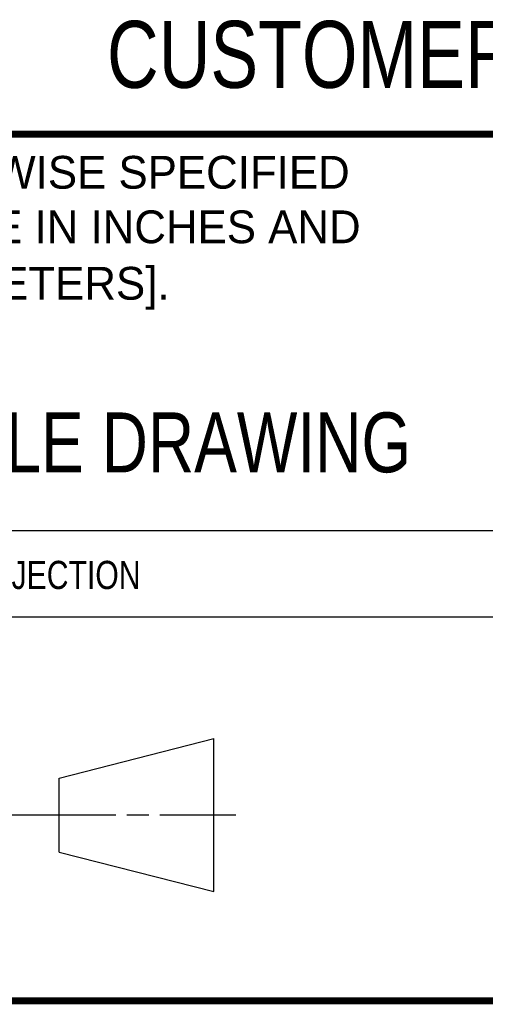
# Model space of a CAD drawing. Header units: inches. Extents: x 0 to 22, y 0 to 17.
# Tile 15 of 26: x 15 to 16.3, y 0.5 to 3.3. Entities that reach past the tile are written whole.
import ezdxf

# ---------------------------------------------------------------- set-up
doc = ezdxf.new("R2010")
doc.units = ezdxf.units.IN
doc.header["$LTSCALE"] = 1.21
doc.header["$MEASUREMENT"] = 0
doc.layers.get('0').update_dxf_attribs({"linetype": 'CONTINUOUS'})
doc.styles.get("Standard").update_dxf_attribs({"font": 'txt', "width": 0.8})
doc.styles.add('TEXTSTYLE_2', font='txt')

msp = doc.modelspace()

# ---------------------------------------------------------------- linework, layer by layer
at = {"color": 2, "linetype": 'CONTINUOUS'}
for p, q in [((13.61, 1.835), (16.375, 1.835)), ((16.375, 1.5888), (13.61, 1.5888)), ((14.6684, 1.0276), (15.2987, 1.0276)), ((15.3299, 1.0276), (15.3924, 1.0276)), ((15.4237, 1.0276), (15.6394, 1.0276))]:
    msp.add_line(p, q, dxfattribs=at)
at = {"color": 7, "linetype": 'CONTINUOUS'}
for p, q in [((15.1374, 1.132), (15.5769, 1.2447)), ((15.5769, 0.8105), (15.5769, 1.2447)), ((15.1374, 0.9219), (15.1374, 1.132)), ((15.1374, 0.9219), (15.5769, 0.8105))]:
    msp.add_line(p, q, dxfattribs=at)
at = {"color": 7, "linetype": 'CONTINUOUS', "const_width": 0.02}
for points in [[(13.6, 2.9595), (21.5, 2.96)], [(0.5, 0.5), (21.5, 0.5)]]:
    msp.add_lwpolyline(points, dxfattribs=at)

# ---------------------------------------------------------------- texts
at = {"color": 7, "linetype": 'CONTINUOUS', "attachment_point": 2, "line_spacing_factor": 0.9}
for s, insert, char_height, width in [('CUSTOMER DRAWING', (16.3742, 3.2811), 0.19, 2.432), ('DO NOT SCALE DRAWING', (14.9953, 2.1698), 0.17, 2.72)]:
    msp.add_mtext(s, dxfattribs=dict(at, insert=insert, char_height=char_height, width=width))
at = {"color": 2, "linetype": 'CONTINUOUS', "char_height": 0.093, "attachment_point": 2, "line_spacing_factor": 0.9, "style": 'TEXTSTYLE_2'}
for s, insert, width in [('UNLESS OTHERWISE SPECIFIED', (14.9742, 2.8979), 2.418), ('DIMENSIONS ARE IN INCHES AND', (14.9742, 2.7431), 2.604), ('[MILLIMETERS].', (14.9844, 2.5829), 1.302)]:
    msp.add_mtext(s, dxfattribs=dict(at, insert=insert, width=width))
at = {"color": 2, "linetype": 'CONTINUOUS', "insert": (14.2178, 1.7486), "char_height": 0.08, "width": 1.408, "attachment_point": 1, "line_spacing_factor": 0.9}
msp.add_mtext('THIRD ANGLE PROJECTION', dxfattribs=at)

doc.saveas('drawing.dxf')
